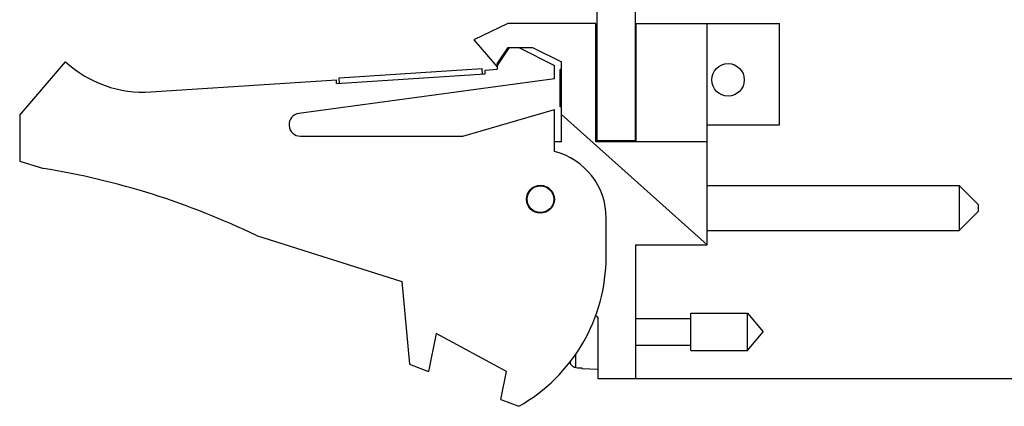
# Model space of a CAD drawing. Header units: inches. Extents: x 0.2 to 16.8, y 0.1 to 10.8.
# Tile 2 of 11: x 8.8 to 11.4, y 3 to 4. Entities that reach past the tile are written whole.
import ezdxf

# ---------------------------------------------------------------- set-up
doc = ezdxf.new("R2010")
doc.units = ezdxf.units.IN
doc.header["$LTSCALE"] = 0.935
doc.header["$MEASUREMENT"] = 0
doc.layers.get('0').update_dxf_attribs({"linetype": 'CONTINUOUS'})
doc.layers.add('DIMENSIONS', color=7, linetype='CONTINUOUS')
doc.styles.get("Standard").update_dxf_attribs({"font": 'txt', "width": 0.8})
doc.dimstyles.new('DIMSTYLE_1', dxfattribs={"dimtxt": 0.125, "dimasz": 0.18, "dimexe": 0.18, "dimexo": 0.0625, "dimgap": 0.09, "dimtad": 0, "dimtih": 1, "dimtoh": 1, "dimdec": 3, "dimzin": 4, "dimdsep": 46, "dimtxsty": 'STANDARD', "dimblk": '_FILLED', "dimblk1": '_FILLED', "dimblk2": '_FILLED', "dimcen": 0.09, "dimadec": 0, "dimazin": 0, "dimtp": 0.001, "dimtm": 0.001, "dimtfac": 1, "dimtdec": 3, "dimtofl": 0, "dimtmove": 0, "dimatfit": 3, "dimldrblk": '_FILLED', "dimfxl": 1, "dimtolj": 1, "dimtzin": 4, "dimarcsym": 0})

# ---------------------------------------------------------------- blocks, each defined once
blk = doc.blocks.new('_FILLED')
at = {"color": 0, "linetype": 'BYBLOCK'}
blk.add_solid([(0, 0), (-1, 0.174), (-1, -0.174)], dxfattribs=at)
blk = doc.blocks.new('*D0')
at = {"layer": 'DIMENSIONS', "color": 2, "linetype": 'CONTINUOUS'}
for p, q in [((10.4908, 8.1188), (12.2008, 8.1188)), ((12.0758, 8.1188), (12.0758, 6.1475)), ((12.0758, 3.0541), (12.0758, 5.8975)), ((10.3923, 3.0541), (12.2008, 3.0541))]:
    blk.add_line(p, q, dxfattribs=at)
at = {"layer": 'DIMENSIONS', "color": 2, "linetype": 'CONTINUOUS', "xscale": 0.18, "yscale": 0.18, "zscale": 0.18}
for p, rotation in [((12.0758, 8.1188), 90), ((12.0758, 3.0541), 270)]:
    blk.add_blockref('_FILLED', p, dxfattribs=dict(at, rotation=rotation))
at = {"layer": 'DIMENSIONS', "color": 2, "linetype": 'CONTINUOUS', "width": 0.8}
for s, p in [('5.065', (11.3633, 5.96)), ('[', (11.9883, 5.96)), ('128.64', (12.0883, 5.96)), (']', (12.6883, 5.96))]:
    blk.add_text(s, height=0.125, dxfattribs=at).set_placement(p)

msp = doc.modelspace()

# ---------------------------------------------------------------- linework, layer by layer
at = {"color": 7, "linetype": 'CONTINUOUS'}
for p, q in [((10.3283, 3.6758), (10.3283, 8.1188)), ((10.4283, 3.6758), (10.4283, 8.1188)), ((10.0948, 3.9831), (10.0058, 3.9401)), ((10.3248, 3.9831), (10.0948, 3.9831)), ((10.3248, 3.6731), (10.3248, 3.9831)), ((10.4298, 3.9831), (10.8058, 3.9831)), ((10.4298, 3.9831), (10.4298, 3.6731)), ((10.6158, 3.4041), (10.6158, 3.9831)), ((10.8058, 3.7181), (10.8058, 3.9831)), ((10.0058, 3.9401), (10.0658, 3.8701)), ((10.0658, 3.8701), (10.099, 3.9201)), ((10.0668, 3.8777), (10.095, 3.9201)), ((10.095, 3.9201), (10.159, 3.9201)), ((10.1228, 3.9201), (10.2168, 3.8731)), ((10.159, 3.9201), (10.2348, 3.8831)), ((8.8168, 3.7431), (8.9368, 3.8831)), ((9.6529, 3.841), (10.0271, 3.8655)), ((10.028, 3.8506), (10.0271, 3.8655)), ((10.0668, 3.8777), (10.0668, 3.8631)), ((10.2168, 3.8381), (10.2168, 3.8731)), ((10.2348, 3.6731), (10.2348, 3.8831)), ((9.6464, 3.8256), (10.0355, 3.8511)), ((9.6538, 3.8261), (9.6529, 3.841)), ((10.0349, 3.861), (10.0668, 3.8631)), ((10.0355, 3.8511), (10.0349, 3.861)), ((10.2348, 3.863), (10.2314, 3.863)), ((10.2314, 3.7646), (10.2314, 3.863)), ((10.3283, 3.863), (10.3248, 3.863)), ((9.1604, 3.8038), (9.6457, 3.8356)), ((10.2168, 3.8381), (9.5478, 3.7479)), ((9.6464, 3.8256), (9.6457, 3.8356)), ((10.2348, 3.7646), (10.2314, 3.7646)), ((10.3283, 3.7646), (10.3248, 3.7646)), ((8.8168, 3.7431), (8.8168, 3.6231)), ((9.9768, 3.6881), (10.2168, 3.7581)), ((10.2168, 3.6481), (10.2168, 3.7581)), ((10.6158, 3.4041), (10.2348, 3.7447)), ((10.6158, 3.7181), (10.8058, 3.7181)), ((9.5518, 3.6881), (9.9768, 3.6881)), ((10.2348, 3.6731), (10.2168, 3.6731)), ((10.6158, 3.6731), (10.3248, 3.6731)), ((10.4283, 3.6758), (10.3283, 3.6758)), ((8.8168, 3.6231), (8.8788, 3.6036)), ((10.6158, 3.5594), (11.2758, 3.5594)), ((11.2758, 3.5594), (11.3258, 3.5094)), ((11.2758, 3.5594), (11.2758, 3.4414)), ((11.3258, 3.5094), (11.3258, 3.4914)), ((11.2758, 3.4414), (11.3258, 3.4914)), ((10.3518, 3.3731), (10.3518, 3.4738)), ((9.4368, 3.4278), (9.8168, 3.3081)), ((10.6158, 3.4414), (11.2758, 3.4414)), ((10.4298, 3.4041), (10.6158, 3.4041)), ((10.4298, 3.0541), (10.4298, 3.4041)), ((9.8168, 3.3081), (9.8368, 3.0911)), ((10.5735, 3.2253), (10.7216, 3.2253)), ((10.5735, 3.1269), (10.5735, 3.2253)), ((10.7216, 3.2253), (10.7629, 3.1761)), ((10.7216, 3.1269), (10.7216, 3.2253)), ((10.3236, 3.2194), (10.3298, 3.2141)), ((10.3298, 3.2141), (10.3298, 3.0541)), ((10.4298, 3.2112), (10.5735, 3.2112)), ((9.9068, 3.1719), (9.8868, 3.0719)), ((10.0908, 3.0719), (9.9068, 3.1719)), ((10.7216, 3.1269), (10.7629, 3.1761)), ((10.2727, 3.0824), (10.2727, 3.1184)), ((10.4298, 3.1411), (10.5735, 3.1411)), ((10.5735, 3.1269), (10.7216, 3.1269)), ((10.2584, 3.0941), (10.2584, 3.1005)), ((9.8368, 3.0911), (9.8868, 3.0719)), ((10.0762, 2.9991), (10.0908, 3.0719)), ((10.2885, 3.0815), (10.2885, 3.0805)), ((10.2885, 3.0805), (10.3298, 3.0781)), ((10.3298, 3.0541), (10.4298, 3.0541)), ((10.0762, 2.9991), (10.1228, 2.9811))]:
    msp.add_line(p, q, dxfattribs=at)
for centre, radius in [((10.6708, 3.8355), 0.0425), ((10.1798, 3.5231), 0.0365), ((10.1798, 3.5231), 0.035)]:
    msp.add_circle(centre, radius, dxfattribs=at)
for centre, radius, start, end in [((10.4283, 3.8317), 0.0806, 88.9183, 90), ((9.1408, 4.1031), 0.3, 227.1666, 273.7467), ((9.5518, 3.7181), 0.03, 97.6845, 270), ((10.4283, 3.796), 0.0806, 270, 271.0817), ((10.1718, 3.4738), 0.18, 0, 75.5225), ((8.5555, 1.6036), 2.026, 64.2145, 80.8167), ((9.9018, 3.3731), 0.45, 299.4136, 360)]:
    msp.add_arc(centre, radius, start, end, dxfattribs=at)
for points in [[(10.2592, 3.0918), (10.2589, 3.0925), (10.2586, 3.0933), (10.2584, 3.0941)], [(10.2727, 3.0824), (10.2718, 3.0825), (10.271, 3.0826), (10.2702, 3.0827)], [(10.2727, 3.0824), (10.2753, 3.0823), (10.2779, 3.0821), (10.2806, 3.0819)], [(10.2806, 3.0819), (10.2832, 3.0818), (10.2858, 3.0816), (10.2885, 3.0815)]]:
    msp.add_open_spline(points, degree=3, dxfattribs=at)
msp.add_open_spline([(10.2702, 3.0827), (10.2694, 3.0829), (10.2678, 3.0834), (10.2656, 3.0845), (10.2636, 3.0859), (10.2618, 3.0876), (10.2603, 3.0896), (10.2595, 3.091), (10.2592, 3.0918)], degree=3, knots=[0, 0, 0, 0, 0.166738, 0.333466, 0.500166, 0.666798, 0.833406, 1, 1, 1, 1], dxfattribs=at)

# ---------------------------------------------------------------- dimensions: what is measured, and where the dimension line sits
at = {"layer": 'DIMENSIONS', "color": 2, "linetype": 'CONTINUOUS'}
dim = msp.add_linear_dim(base=(12.0758, 8.1188), p1=(10.3923, 3.0541), p2=(10.4908, 8.1188), angle=90, dimstyle='DIMSTYLE_1', dxfattribs=at)
dim.commit()
dim.dimension.update_dxf_attribs({"geometry": '*D0', "text_midpoint": (12.0758, 6.0225), "dimtype": 160})

doc.saveas('drawing.dxf')
